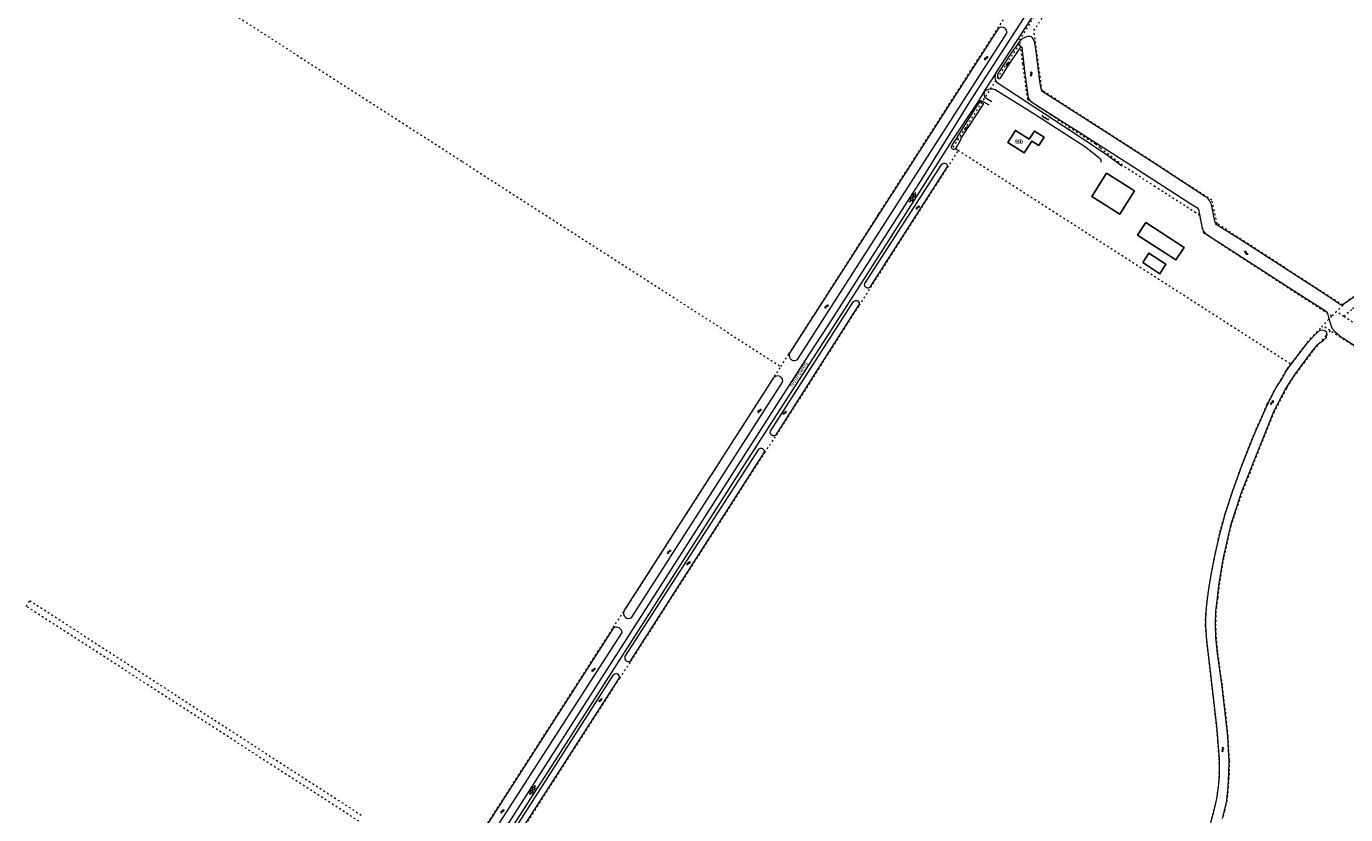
# Model space of a CAD drawing. Header units: metres. Extents: x 64961 to 73789, y 403835 to 410663.
# Tile 36 of 135: x 67748 to 68511, y 406471 to 406927. Entities that reach past the tile are written whole.
import ezdxf

# ---------------------------------------------------------------- set-up
doc = ezdxf.new("R2010")
doc.units = ezdxf.units.M
doc.linetypes.add('PERCEELGRENS', pattern=[2.5, 1, -1.5])
for name, color, linetype, lineweight in [('B-GEO-OG-GEBOUW_bijgebouw-G', 2, 'Continuous', 25), ('B-GEO-OG-GEBOUW_hoofdgebouw-G', 2, 'Continuous', 25), ('B-GEO-OG-GEBOUW_huisnr-T', 6, 'Continuous', 25), ('B-GEO-OG-GRENS_perceel-G', 253, 'PERCEELGRENS', 0), ('B-GEO-OG-KUNSTWERK-G', 253, 'Continuous', 0), ('B-GEO-OG-SLOOT_insteek-G', 253, 'Continuous', 0), ('B-GEO-OG-STRAATNAAM-T', 7, 'Continuous', 35), ('B-GEO-OG-VERH_gesl-S', 253, 'Continuous', 0), ('B-GEO-OG-VERH_kntgesl-G', 253, 'Continuous', 0), ('B-GEO-OG-VERH_kntopen-G', 253, 'Continuous', 0), ('B-GEO-OG-VERH_open-S', 253, 'Continuous', 0), ('B-GEO-OG-WATER-S', 253, 'Continuous', 0), ('T22', 7, 'Continuous', 0)]:
    doc.layers.add(name, color=color, linetype=linetype, lineweight=lineweight)
doc.styles.add('isocp', font='isocp.shx')

# ---------------------------------------------------------------- blocks, each defined once
blk = doc.blocks.new('S05')
at = {"color": 0}
for p, q in [((0.08, 0.3), (0.38, 0.59)), ((0.11, -0.19), (0.41, 0.09)), ((0.38, 0.59), (0.68, 0.71)), ((0.41, 0.09), (0.71, 0.21)), ((0.68, 0.71), (1.01, 0.62)), ((0.71, 0.21), (1.02, 0.12)), ((1.01, 0.62), (1.33, 0.37)), ((1.02, 0.12), (1.36, -0.12)), ((1.33, 0.37), (1.66, 0.13)), ((1.66, 0.13), (1.97, 0.04)), ((1.97, 0.04), (2.28, 0.16)), ((2.28, 0.16), (2.58, 0.44)), ((1.36, -0.12), (1.68, -0.37)), ((1.68, -0.37), (2, -0.46)), ((2, -0.46), (2.31, -0.33)), ((2.31, -0.33), (2.61, -0.05))]:
    blk.add_line(p, q, dxfattribs=at)
blk = doc.blocks.new('S016')
at = {"color": 0, "linetype": 'Continuous'}
for points in [[(0.01, -0.38), (2.65, 1.15)], [(2.65, -1.15), (0.01, 0.38)], [(5.07, -1.15), (1.09, 1.15)], [(1.09, -1.15), (5.07, 1.15)], [(6.16, -0.38), (3.51, 1.15)], [(3.51, -1.15), (6.16, 0.37)]]:
    blk.add_lwpolyline(points, dxfattribs=at)
blk = doc.blocks.new('S026')
at = {"color": 0}
for p, q in [((0, 0), (4.4, 0)), ((0.2, 0.5), (0.2, 0)), ((1.2, 0), (1.2, -0.5)), ((2.2, 0.5), (2.2, 0)), ((3.2, 0), (3.2, -0.5)), ((4.2, 0.5), (4.2, 0))]:
    blk.add_line(p, q, dxfattribs=at)

msp = doc.modelspace()

# ---------------------------------------------------------------- linework, layer by layer
at = {"layer": 'B-GEO-OG-GEBOUW_bijgebouw-G'}
for points in [[(68395.753, 406813.949), (68417.929, 406799.587), (68413.21, 406792.301), (68391.034, 406806.664), (68395.753, 406813.949)], [(68393.971, 406790.767), (68403.898, 406784.338), (68407.456, 406789.831), (68397.529, 406796.26), (68393.971, 406790.767)]]:
    msp.add_lwpolyline(points, dxfattribs=at)
at = {"layer": 'B-GEO-OG-GEBOUW_hoofdgebouw-G'}
for points in [[(68336.85, 406863.288), (68333.814, 406858.564), (68329.839, 406861.118), (68325.412, 406854.229), (68315.888, 406860.348), (68320.306, 406867.222), (68328.217, 406862.139), (68331.263, 406866.878), (68336.85, 406863.288)], [(68389.206, 406832.246), (68380.731, 406818.798), (68364.575, 406828.98), (68373.05, 406842.428), (68389.206, 406832.246)]]:
    msp.add_lwpolyline(points, dxfattribs=at)
at = {"layer": 'B-GEO-OG-GRENS_perceel-G'}
for points in [[(67870.758, 406932.506), (68000, 406849.328)], [(68241.265, 406819.035), (68315.178, 406934.031)], [(68322.976, 406917.617), (68322.725, 406919.46), (68332.581, 406935.217)], [(68509.706, 406766.072), (68437.12, 406813.24), (68433.99, 406826.95), (68335.77, 406890.4), (68331.034, 406925.129), (68336.227, 406933.039)], [(68286.468, 406856.089), (68284.294, 406857.486), (68308.646, 406895.439), (68322.976, 406917.617)], [(68503.351, 406759.707), (68429.335, 406807.804), (68426.989, 406818.08), (68424.664, 406819.59), (68401.159, 406834.7), (68384.224, 406845.69), (68369.307, 406857.188), (68366.779, 406859.203), (68351.907, 406868.651), (68340.715, 406876.274), (68327.412, 406885.086), (68324.627, 406905.657), (68322.976, 406917.617)], [(68006.366, 406419.354), (68006.88, 406419.097), (68091.349, 406550.298), (68097.94, 406560.327), (68175.263, 406680.885), (68182.023, 406690.947), (68229.983, 406765.996), (68236.532, 406776.306), (68287.219, 406855.606)], [(68287.219, 406855.606), (68286.468, 406856.089)], [(68479.37, 406732.16), (68287.219, 406855.606)], [(68000, 406849.328), (68184.513, 406730.579)], [(68649.256, 406847.556), (68639.333, 406841.923), (68606.248, 406823.786), (68596.832, 406818.085), (68585.498, 406811.02), (68568.117, 406799.603), (68549.644, 406787.219), (68540.307, 406780.978), (68522.127, 406768.751), (68518.124, 406766.112), (68514.955, 406763.604), (68510.649, 406759.702), (68510.422, 406759.592)], [(68184.513, 406730.579), (68189.058, 406737.809), (68241.265, 406819.035)], [(68509.706, 406766.072), (68511.323, 406767.691), (68517.725, 406772.23)], [(68506.045, 406762.406), (68503.351, 406759.707)], [(68509.706, 406766.072), (68506.045, 406762.406)], [(68510.422, 406759.592), (68506.045, 406762.406)], [(68498.083, 406754.179), (68496.787, 406752.787), (68491.368, 406747.15), (68486.753, 406741.468), (68479.545, 406732.05)], [(68503.351, 406759.707), (68501.541, 406757.894), (68498.083, 406754.179)], [(68502.589, 406751.285), (68502.333, 406751.45), (68498.083, 406754.179)], [(69361.75, 406211.02), (68852.691, 406538.443), (68853.006, 406538.929), (68837.03, 406549.434), (68815.831, 406563.177), (68803.766, 406570.956), (68740.644, 406611.577), (68729.772, 406618.565), (68700.386, 406637.435), (68646.365, 406672.155), (68601.201, 406701.112), (68579.126, 406715.275), (68569.131, 406721.704), (68536.529, 406742.762), (68510.422, 406759.592)], [(68502.589, 406751.285), (68500.028, 406748.571), (68492.339, 406739.485), (68481.944, 406725.437), (68477.147, 406718.017), (68470.025, 406704.359), (68451.535, 406658.046), (68445.021, 406638.459), (68440.84, 406619.999), (68438.367, 406605.233), (68437.361, 406596.62), (68436.407, 406589.025), (68436.179, 406581.573), (68436.421, 406574.086), (68437.338, 406564.667), (68440.023, 406545.399), (68441.835, 406530.35), (68443.284, 406516.498), (68443.665, 406508.962), (68444.129, 406502.407), (68444.008, 406495.214), (68443.512, 406487.362), (68442.722, 406479.431), (68441.337, 406473.546), (68440.28, 406468.951)], [(68847.143, 406529.884), (68502.589, 406751.285)], [(68479.545, 406732.05), (68476.678, 406728.051), (68473.812, 406722.902), (68471.052, 406718.548), (68465.868, 406708.86), (68459.197, 406693.457), (68458.068, 406690.864), (68451.327, 406673.913), (68445.881, 406658.684), (68441.435, 406645.314), (68438.256, 406633.741), (68435.707, 406621.941), (68433.556, 406611.103), (68432.253, 406603.158), (68431.236, 406596.223), (68430.686, 406590.975), (68430.367, 406587.712), (68430.199, 406584.49), (68430.174, 406580.746), (68430.344, 406577.681), (68430.625, 406574.422), (68431.19, 406569.013), (68432.906, 406554.281), (68435.411, 406532.433), (68436.546, 406522.433), (68437.319, 406513.425), (68437.719, 406508.059), (68438.053, 406503.974), (68438.178, 406498.601), (68438.065, 406493.135), (68437.632, 406487.412), (68436.823, 406481.6), (68435.833, 406476.951), (68434.72, 406472.372), (68433.224, 406466.935)], [(68479.545, 406732.05), (68479.37, 406732.16)], [(68000, 406443.323), (68087.502, 406579.657), (68093.387, 406588.466), (68180.925, 406724.871), (68184.513, 406730.579)], [(67940.281, 406467.447), (67747.77, 406591.806), (67749.707, 406595.198), (67941.901, 406470.858)]]:
    msp.add_lwpolyline(points, dxfattribs=at)
at = {"layer": 'B-GEO-OG-KUNSTWERK-G'}
for points in [[(68299.738, 406883.774), (68299.909, 406883.769)], [(68299.909, 406883.769), (68299.993, 406883.767), (68300.345, 406883.698), (68300.712, 406883.492), (68301.021, 406883.287), (68301.772, 406882.755)]]:
    msp.add_lwpolyline(points, dxfattribs=at)
at = {"layer": 'B-GEO-OG-SLOOT_insteek-G'}
for points in [[(68189.352, 406737.852), (68308.876, 406923.8)], [(68194.12, 406734.706), (68315.337, 406923.516)], [(68308.876, 406923.8), (68310.626, 406926.393)], [(68335.682, 406889.982), (68335.334, 406890.876), (68335.012, 406892.024), (68334.472, 406895.909), (68331.843, 406915.764), (68331.193, 406919.219), (68330.138, 406920.84), (68329.543, 406921.328), (68328.782, 406921.526), (68328.174, 406921.562), (68327.349, 406921.546), (68325.704, 406921.042), (68324.151, 406920.28), (68322.597, 406918.791), (68317.752, 406912.011), (68310.936, 406901.436), (68309.94, 406899.519), (68309.837, 406898.658), (68309.952, 406897.849), (68310.74, 406897.238), (68311.252, 406897.283), (68311.611, 406897.469), (68315.336, 406903.533), (68323.534, 406915.759), (68323.996, 406915.412), (68324.308, 406911.809), (68325.654, 406900.201), (68327.722, 406886.295), (68328.163, 406885.202), (68329.116, 406884.154), (68331.871, 406882.191), (68359.688, 406864.621), (68390.765, 406844.878), (68421.829, 406824.702), (68425.291, 406822.74), (68426.275, 406821.416), (68426.756, 406819.634), (68428.453, 406810.747), (68429.017, 406809.141), (68429.891, 406808.075), (68431.776, 406806.628), (68439.187, 406801.864), (68476.812, 406777.44), (68499.296, 406763.285)], [(68286.773, 406863.571), (68298.428, 406881.866), (68299.909, 406883.769)], [(68522.922, 406775.546), (68511.139, 406767.192), (68509.167, 406766.225), (68508.562, 406766.36), (68507.866, 406766.753), (68507.173, 406767.263), (68496.123, 406774.662), (68449.171, 406804.886), (68436.677, 406812.601), (68436.301, 406813.22), (68435.773, 406814.708), (68433.805, 406824.447), (68432.711, 406826.776), (68431.394, 406828.168), (68429.733, 406829.197), (68400.543, 406848.259), (68361.811, 406873.146), (68335.682, 406889.982)], [(68288.986, 406862.79), (68301.903, 406882.496), (68301.772, 406882.755)], [(68283.493, 406858.284), (68285.481, 406861.364)], [(68286.773, 406863.571), (68285.481, 406861.364)], [(68288.986, 406862.79), (68286.998, 406858.785)], [(68285.718, 406856.711), (68286.998, 406858.785)], [(68233.047, 406778.572), (68277.781, 406847.766)], [(68236.279, 406776.468), (68280.764, 406846.063)], [(68178.439, 406693.21), (68226.559, 406768.343)], [(68181.77, 406691.109), (68229.73, 406766.157)], [(68499.296, 406763.285), (68500.752, 406762.001), (68501.592, 406759.059), (68503.484, 406752.755), (68504.955, 406751.074), (68509.419, 406747.254)], [(68438.548, 406633.671), (68441.718, 406645.212), (68446.177, 406658.623), (68451.61, 406673.813), (68458.348, 406690.755), (68466.137, 406708.728), (68471.317, 406718.406), (68474.07, 406722.749), (68476.945, 406727.914), (68479.337, 406731.285), (68489.285, 406744.287), (68493.883, 406749.227)], [(68495.205, 406743.337), (68498.651, 406745.925), (68500.437, 406747.501), (68500.647, 406748.867), (68500.542, 406750.233), (68499.386, 406751.179), (68497.81, 406751.704), (68496.654, 406751.389), (68495.393, 406750.653), (68493.883, 406749.227)], [(68591.342, 406707.083), (68646.203, 406671.903), (68700.224, 406637.183), (68740.482, 406611.325), (68803.604, 406570.704), (68815.668, 406562.926), (68836.866, 406549.184), (68847.37, 406542.277), (68848.108, 406539.227), (68847.908, 406537.455), (68847.072, 406535.614), (68846.164, 406534.117), (68844.414, 406533.521), (68841.9, 406533.849), (68509.419, 406747.254)], [(68495.205, 406743.337), (68492.103, 406739.671), (68481.693, 406725.601), (68476.89, 406718.172), (68469.751, 406704.483), (68451.252, 406658.147), (68444.734, 406638.548), (68440.546, 406620.062), (68438.071, 406605.28), (68437.066, 406596.684), (68436.107, 406589.05), (68435.879, 406581.572), (68436.121, 406574.061), (68437.038, 406564.646), (68439.723, 406545.379), (68441.541, 406530.281), (68442.984, 406516.49), (68443.364, 406508.976), (68443.829, 406502.402), (68443.708, 406495.215), (68443.215, 406487.411), (68442.425, 406479.477), (68441.065, 406473.7), (68439.992, 406469.035)], [(68093.844, 406589.274), (68180.713, 406724.413)], [(68098.253, 406585.51), (68185.55, 406721.535)], [(68094.219, 406562.555), (68171.923, 406682.973)], [(68097.687, 406560.489), (68175.011, 406681.047)], [(68433.196, 406554.381), (68431.484, 406569.083), (68430.926, 406574.422), (68430.644, 406577.691), (68430.474, 406580.76), (68430.499, 406584.472), (68430.667, 406587.689), (68430.996, 406591.058), (68431.532, 406596.17), (68432.55, 406603.116), (68433.852, 406611.055), (68436, 406621.878), (68438.548, 406633.671)], [(68002.144, 406446.109), (68087.755, 406579.495)], [(68007.207, 406444.028), (68092.57, 406576.626)], [(68014.731, 406438.112), (68087.708, 406552.163)], [(68017.85, 406436.688), (68091.097, 406550.461)], [(68433.508, 406466.839), (68435.016, 406472.317), (68436.125, 406476.883), (68437.119, 406481.55), (68437.93, 406487.381), (68438.365, 406493.125), (68438.478, 406498.602), (68438.353, 406503.988), (68438.016, 406508.103), (68437.616, 406513.477), (68436.845, 406522.456), (68435.709, 406532.467), (68433.196, 406554.381)]]:
    msp.add_lwpolyline(points, dxfattribs=at)
for points in [[(68315.337, 406923.516, 0.6770009), (68310.626, 406926.393)], [(68285.718, 406856.711, -0.898016), (68283.493, 406858.284)], [(68277.781, 406847.766, -0.8521963), (68280.764, 406846.063)], [(68236.279, 406776.468, -0.7468518), (68233.047, 406778.572)], [(68226.559, 406768.343, -0.8148621), (68229.73, 406766.157)], [(68189.352, 406737.852, 0.7278889), (68194.12, 406734.706)], [(68185.55, 406721.535, 0.7421466), (68180.713, 406724.413)], [(68181.77, 406691.109, -0.7943885), (68178.439, 406693.21)], [(68175.011, 406681.047, 0.616612), (68171.923, 406682.973)], [(68093.844, 406589.274, 0.8209222), (68098.253, 406585.51)], [(68092.57, 406576.626, 0.5345211), (68087.755, 406579.495)], [(68094.219, 406562.555, 0.7927605), (68097.687, 406560.489)], [(68091.097, 406550.461, 0.7411217), (68087.708, 406552.163)]]:
    msp.add_lwpolyline(points, format="xyb", dxfattribs=at)
at = {"layer": 'B-GEO-OG-VERH_kntgesl-G'}
for points in [[(68308.864, 406900.388), (68341.109, 406949.87), (68372.574, 406999.768), (68372.721, 407000)], [(68326.83, 406935.014), (68294.694, 406885.329), (68266.144, 406839.254), (68236.098, 406792.337), (68212.072, 406754.877), (68200.621, 406737.558), (68159.612, 406673.487), (68095.233, 406572.988), (68046.517, 406497.321), (68010.292, 406440.594)], [(68308.864, 406900.388), (68302.707, 406890.94)], [(68298.644, 406884.001), (68283.679, 406861.552), (68246.742, 406803.493), (68228.221, 406774.68), (68206.656, 406741.1), (68163.239, 406673.743), (68109.676, 406589.807), (68053.687, 406502.447), (68012.691, 406439.194)], [(68298.644, 406884.001), (68299.265, 406884.416), (68299.893, 406884.398), (68300.657, 406884.318), (68301.822, 406883.834), (68304.875, 406882.001)], [(68302.513, 406890.268), (68302.359, 406889.732), (68302.154, 406888.716), (68302.077, 406888.07), (68302.117, 406887.381), (68302.335, 406886.747), (68302.716, 406886.323), (68306.657, 406883.935)], [(68302.707, 406890.94), (68302.513, 406890.268)]]:
    msp.add_lwpolyline(points, dxfattribs=at)
at = {"layer": 'B-GEO-OG-VERH_kntopen-G'}
for points in [[(68381.814, 406846.541), (68372.848, 406853.293), (68348.234, 406869.517), (68309.75, 406894.81), (68308.999, 406896.069), (68308.653, 406897.768), (68308.864, 406900.389)], [(68302.513, 406890.268), (68305.545, 406891.254), (68306.413, 406891.387), (68307.257, 406891.383), (68308.521, 406890.896), (68329.953, 406877.53), (68360.891, 406857.732), (68369.386, 406851.013), (68369.828, 406849.959), (68369.796, 406848.801)]]:
    msp.add_lwpolyline(points, dxfattribs=at)
at = {"layer": 'T22'}
msp.add_lwpolyline([(68302.707, 406890.94), (68298.644, 406884.001)], dxfattribs=at)

# ---------------------------------------------------------------- block references
at = {"layer": 'B-GEO-OG-VERH_gesl-S'}
for p, rotation in [((68262.586, 406831.058), 236.0874874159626), ((68039.057, 406482.875), 56.70715142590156)]:
    msp.add_blockref('S016', p, dxfattribs=dict(at, rotation=rotation))
at = {"layer": 'B-GEO-OG-VERH_open-S', "rotation": 328.9969324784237}
msp.add_blockref('S026', (68335.636, 406875.714), dxfattribs=at)
at = {"layer": 'B-GEO-OG-WATER-S'}
for p, rotation in [((68303.902, 406910.215), 236.3417281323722), ((68316.433, 406906.96), 239.5373599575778), ((68329.811, 406898.514), 97.87092049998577), ((68292.488, 406869.616), 236.7071514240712), ((68264.286, 406823.844), 237.8671041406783), ((68455.064, 406795.705), 146.9617153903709), ((68211.616, 406766.585), 234.6088924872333), ((68468.448, 406708.507), 66.84657167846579), ((68172.703, 406706.086), 235.5947657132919), ((68186.167, 406702.619), 59.25252712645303), ((68120.331, 406624.645), 236.6277976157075), ((68130.514, 406615.665), 56.75506275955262), ((68076.651, 406556.25), 236.7864597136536), ((68079.476, 406536.329), 56.5483985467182), ((68440.594, 406507.54), 94.24486205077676), ((68023.858, 406474.367), 237.739646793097)]:
    msp.add_blockref('S05', p, dxfattribs=dict(at, rotation=rotation))

# ---------------------------------------------------------------- texts
at = {"layer": 'B-GEO-OG-GEBOUW_huisnr-T', "style": 'isocp'}
for p in [(68319.941, 406859.779), (68320.764, 406859.405)]:
    msp.add_text('60', height=2.5, dxfattribs=at).set_placement(p)
at = {"layer": 'B-GEO-OG-STRAATNAAM-T', "style": 'isocp'}
msp.add_text('Noordweg', height=2.5, rotation=57.120218, dxfattribs=at).set_placement((68191.188, 406718.501))

doc.saveas('drawing.dxf')
